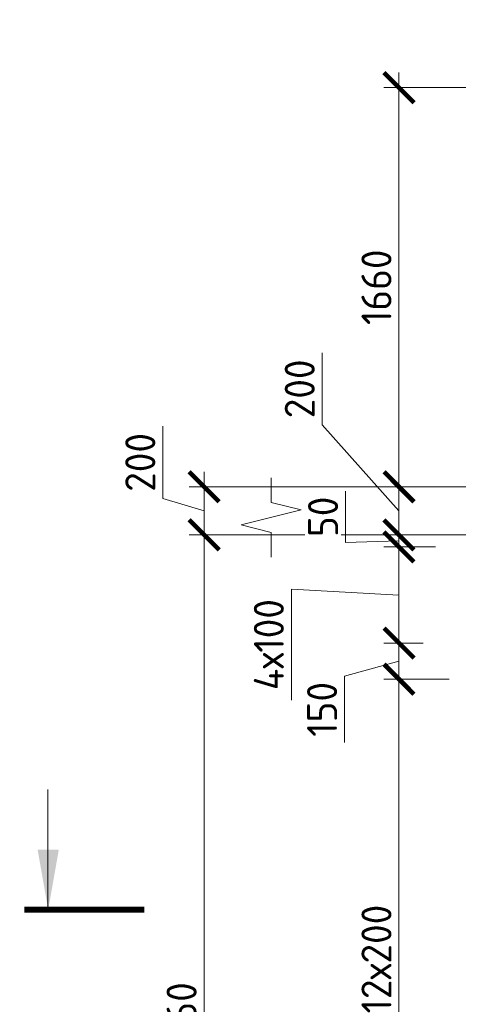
# Model space of a CAD drawing. Header units: millimetres. Extents: x 263826 to 1585445, y -423071 to 70137.
# Tile 217 of 256: x 501190 to 504841, y -132971 to -124781. Entities that reach past the tile are written whole.
import ezdxf

# ---------------------------------------------------------------- set-up
doc = ezdxf.new("R2010")
doc.units = ezdxf.units.MM
doc.linetypes.add('01 Штриховая _4 мм_', pattern=[6, 3.5, -2.5])
for name, color, linetype, lineweight in [('AF_Perekritie', 90, 'Continuous', 18), ('AF_Stena', 90, 'Continuous', 18), ('Выноски', 20, 'Continuous', 20), ('РАЗМЕРЫ', 1, 'Continuous', 9)]:
    doc.layers.add(name, color=color, linetype=linetype, lineweight=lineweight)
doc.styles.add('GOST-2.304_Type-B', font='GOST_Common.ttf')
doc.styles.add('ГОСТ', font='GOST_Common.ttf')
doc.dimstyles.new('мой 25', dxfattribs={"dimscale": 100, "dimtxt": 2.5, "dimasz": 2.5, "dimexe": 1.25, "dimexo": 0.625, "dimtad": 1, "dimdec": 0, "dimlfac": 0.5, "dimtxsty": 'GOST-2.304_Type-B', "dimblk": 'ARCHTICK', "dimcen": 2.5, "dimdle": 1.25, "dimaunit": 1, "dimadec": 1, "dimazin": 2, "dimtfac": 1, "dimtdec": 0, "dimtmove": 1, "dimatfit": 3, "dimfxl": 6, "dimfxlon": 1, "dimtfill": 1, "dimlwd": -1, "dimlwe": -1, "dimarcsym": 0})

# ---------------------------------------------------------------- blocks, each defined once
blk = doc.blocks.new('_ArchTick')
at = {"color": 0, "linetype": 'ByBlock', "const_width": 0.15}
blk.add_lwpolyline([(-0.5, -0.5), (0.5, 0.5)], dxfattribs=at)
blk = doc.blocks.new('*D260')
at = {"layer": 'DEFPOINTS', "color": 0, "lineweight": 0, "transparency": 16777216}
for p in [(504347.1, -128666.3), (504815.8, -128666.3), (504815.8, -129066.3)]:
    blk.add_point(p, dxfattribs=at)
at = {"layer": 'РАЗМЕРЫ', "color": 0, "linetype": 'Continuous', "transparency": 16777216}
for p, q in [((503708.5, -128151.6), (503708.5, -127551.6)), ((504347.1, -128866.3), (503708.5, -128151.6)), ((504347.1, -129191.3), (504347.1, -128541.3)), ((504753.3, -128666.3), (504222.1, -128666.3)), ((504753.3, -129066.3), (504222.1, -129066.3))]:
    blk.add_line(p, q, dxfattribs=at)
at = {"layer": 'РАЗМЕРЫ', "color": 0, "transparency": 16777216, "xscale": 250, "yscale": 250, "zscale": 250}
for p, rotation in [((504347.1, -128666.3), 90), ((504347.1, -129066.3), 270)]:
    blk.add_blockref('_ArchTick', p, dxfattribs=dict(at, rotation=rotation))
at = {"layer": 'РАЗМЕРЫ', "color": 0, "lineweight": 0, "transparency": 16777216, "insert": (503521, -127851.6), "char_height": 250, "attachment_point": 5, "rotation": 90, "style": 'GOST-2.304_Type-B', "bg_fill": 3, "box_fill_scale": 1.1, "bg_fill_color": 256, "bg_fill_true_color": 13158600, "bg_fill_transparency": 0}
blk.add_mtext('200', dxfattribs=at)
blk = doc.blocks.new('*D244')
at = {"layer": 'DEFPOINTS', "color": 0, "transparency": 16777216}
for p in [(504347.1, -125346.3), (505462.4, -125346.3), (504815.8, -128666.3)]:
    blk.add_point(p, dxfattribs=at)
at = {"layer": 'РАЗМЕРЫ', "color": 0, "linetype": 'Continuous', "transparency": 16777216}
for p, q in [((504347.1, -128791.3), (504347.1, -125221.3)), ((504947.1, -125346.3), (504222.1, -125346.3)), ((504753.3, -128666.3), (504222.1, -128666.3))]:
    blk.add_line(p, q, dxfattribs=at)
at = {"layer": 'РАЗМЕРЫ', "color": 0, "transparency": 16777216, "xscale": 250, "yscale": 250, "zscale": 250}
for p, rotation in [((504347.1, -125346.3), 90), ((504347.1, -128666.3), 270)]:
    blk.add_blockref('_ArchTick', p, dxfattribs=dict(at, rotation=rotation))
at = {"layer": 'РАЗМЕРЫ', "color": 0, "lineweight": 0, "transparency": 16777216, "insert": (504159.6, -127006.3), "char_height": 250, "attachment_point": 5, "rotation": 90, "style": 'GOST-2.304_Type-B', "bg_fill": 3, "box_fill_scale": 1.1, "bg_fill_color": 256, "bg_fill_true_color": 13158600, "bg_fill_transparency": 0}
blk.add_mtext('1660', dxfattribs=at)
blk = doc.blocks.new('*D265')
at = {"layer": 'DEFPOINTS', "color": 0, "transparency": 16777216}
for p in [(503644.2, -128666.3), (502725.3, -129066.3), (503644.2, -129066.3)]:
    blk.add_point(p, dxfattribs=at)
at = {"layer": 'РАЗМЕРЫ', "color": 0, "linetype": 'Continuous', "transparency": 16777216}
for p, q in [((502381.5, -128763.2), (502381.5, -128163.2)), ((502725.3, -128541.3), (502725.3, -129191.3)), ((503325.3, -128666.3), (502600.3, -128666.3)), ((502725.3, -128866.3), (502381.5, -128763.2)), ((503325.3, -129066.3), (502600.3, -129066.3))]:
    blk.add_line(p, q, dxfattribs=at)
at = {"layer": 'РАЗМЕРЫ', "color": 0, "transparency": 16777216, "xscale": 250, "yscale": 250, "zscale": 250}
for p, rotation in [((502725.3, -128666.3), 90), ((502725.3, -129066.3), 270)]:
    blk.add_blockref('_ArchTick', p, dxfattribs=dict(at, rotation=rotation))
at = {"layer": 'РАЗМЕРЫ', "color": 0, "lineweight": 0, "transparency": 16777216, "insert": (502194, -128463.2), "char_height": 250, "attachment_point": 5, "rotation": 90, "style": 'GOST-2.304_Type-B', "bg_fill": 3, "box_fill_scale": 1.1, "bg_fill_color": 256, "bg_fill_true_color": 13158600, "bg_fill_transparency": 0}
blk.add_mtext('200', dxfattribs=at)
blk = doc.blocks.new('*D266')
at = {"layer": 'DEFPOINTS', "color": 0, "transparency": 16777216}
for p in [(503644.2, -129066.3), (502725.3, -137186.3), (504202.9, -137186.3)]:
    blk.add_point(p, dxfattribs=at)
at = {"layer": 'РАЗМЕРЫ', "color": 0, "linetype": 'Continuous', "transparency": 16777216}
for p, q in [((502725.3, -128941.3), (502725.3, -137311.3)), ((503325.3, -129066.3), (502600.3, -129066.3)), ((503325.3, -137186.3), (502600.3, -137186.3))]:
    blk.add_line(p, q, dxfattribs=at)
at = {"layer": 'РАЗМЕРЫ', "color": 0, "transparency": 16777216, "xscale": 250, "yscale": 250, "zscale": 250}
for p, rotation in [((502725.3, -129066.3), 90), ((502725.3, -137186.3), 270)]:
    blk.add_blockref('_ArchTick', p, dxfattribs=dict(at, rotation=rotation))
at = {"layer": 'РАЗМЕРЫ', "color": 0, "lineweight": 0, "transparency": 16777216, "insert": (502537.8, -133126.3), "char_height": 250, "attachment_point": 5, "rotation": 90, "style": 'GOST-2.304_Type-B', "bg_fill": 3, "box_fill_scale": 1.1, "bg_fill_color": 256, "bg_fill_true_color": 13158600, "bg_fill_transparency": 0}
blk.add_mtext('4060', dxfattribs=at)
blk = doc.blocks.new('*D2970')
at = {"layer": 'DEFPOINTS', "color": 0, "transparency": 16777216}
for p in [(504347.1, -129066.3), (504484.3, -129066.3), (504712.4, -129166.3)]:
    blk.add_point(p, dxfattribs=at)
at = {"layer": 'РАЗМЕРЫ', "color": 0, "linetype": 'Continuous', "transparency": 16777216}
for p, q in [((503902.7, -129128.8), (503902.7, -128703.8)), ((504347.1, -129066.3), (504347.1, -128816.3)), ((504421.8, -129066.3), (504222.1, -129066.3)), ((504347.1, -129166.3), (504347.1, -129066.3)), ((504347.1, -129166.3), (504347.1, -129066.3)), ((504347.1, -129116.3), (503902.7, -129128.8)), ((504649.9, -129166.3), (504222.1, -129166.3)), ((504347.1, -129166.3), (504347.1, -129416.3))]:
    blk.add_line(p, q, dxfattribs=at)
at = {"layer": 'РАЗМЕРЫ', "color": 0, "transparency": 16777216, "xscale": 250, "yscale": 250, "zscale": 250}
for p, rotation in [((504347.1, -129066.3), 270), ((504347.1, -129166.3), 90)]:
    blk.add_blockref('_ArchTick', p, dxfattribs=dict(at, rotation=rotation))
at = {"layer": 'РАЗМЕРЫ', "color": 0, "lineweight": 0, "transparency": 16777216, "insert": (503715.2, -128916.3), "char_height": 250, "attachment_point": 5, "rotation": 90, "style": 'GOST-2.304_Type-B', "bg_fill": 3, "box_fill_scale": 1.1, "bg_fill_color": 256, "bg_fill_true_color": 13158600, "bg_fill_transparency": 0}
blk.add_mtext('50', dxfattribs=at)
blk = doc.blocks.new('*D2972')
at = {"layer": 'DEFPOINTS', "color": 0, "transparency": 16777216}
for p in [(504347.1, -130266.3), (504827.4, -130266.3), (504746.1, -134922.9)]:
    blk.add_point(p, dxfattribs=at)
at = {"layer": 'РАЗМЕРЫ', "color": 0, "linetype": 'Continuous', "transparency": 16777216}
for p, q in [((504347.1, -135047.9), (504347.1, -130141.3)), ((504764.9, -130266.3), (504222.1, -130266.3)), ((504683.6, -134922.9), (504222.1, -134922.9))]:
    blk.add_line(p, q, dxfattribs=at)
at = {"layer": 'РАЗМЕРЫ', "color": 0, "transparency": 16777216, "xscale": 250, "yscale": 250, "zscale": 250}
for p, rotation in [((504347.1, -130266.3), 90), ((504347.1, -134922.9), 270)]:
    blk.add_blockref('_ArchTick', p, dxfattribs=dict(at, rotation=rotation))
at = {"layer": 'РАЗМЕРЫ', "color": 0, "lineweight": 0, "transparency": 16777216, "insert": (504159.6, -132594.6), "char_height": 250, "attachment_point": 5, "rotation": 90, "style": 'GOST-2.304_Type-B', "bg_fill": 3, "box_fill_scale": 1.1, "bg_fill_color": 256, "bg_fill_true_color": 13158600, "bg_fill_transparency": 0}
blk.add_mtext('12х200', dxfattribs=at)
blk = doc.blocks.new('*D2973')
at = {"layer": 'DEFPOINTS', "color": 0, "transparency": 16777216}
for p in [(504712.4, -129166.3), (504347.1, -129966.3), (504610.3, -129966.3)]:
    blk.add_point(p, dxfattribs=at)
at = {"layer": 'РАЗМЕРЫ', "color": 0, "linetype": 'Continuous', "transparency": 16777216}
for p, q in [((504347.1, -129041.3), (504347.1, -130091.3)), ((504649.9, -129166.3), (504222.1, -129166.3)), ((504347.1, -129566.3), (503451.4, -129516.5)), ((503451.4, -129516.5), (503451.4, -130441.5)), ((504547.8, -129966.3), (504222.1, -129966.3))]:
    blk.add_line(p, q, dxfattribs=at)
at = {"layer": 'РАЗМЕРЫ', "color": 0, "transparency": 16777216, "xscale": 250, "yscale": 250, "zscale": 250}
for p, rotation in [((504347.1, -129166.3), 90), ((504347.1, -129966.3), 270)]:
    blk.add_blockref('_ArchTick', p, dxfattribs=dict(at, rotation=rotation))
at = {"layer": 'РАЗМЕРЫ', "color": 0, "lineweight": 0, "transparency": 16777216, "insert": (503263.9, -129979), "char_height": 250, "attachment_point": 5, "rotation": 90, "style": 'GOST-2.304_Type-B', "bg_fill": 3, "box_fill_scale": 1.1, "bg_fill_color": 256, "bg_fill_true_color": 13158600, "bg_fill_transparency": 0}
blk.add_mtext('4х100', dxfattribs=at)
blk = doc.blocks.new('*D2975')
at = {"layer": 'DEFPOINTS', "color": 0, "transparency": 16777216}
for p in [(504610.3, -129966.3), (504347.1, -130266.3), (504537.1, -130266.3)]:
    blk.add_point(p, dxfattribs=at)
at = {"layer": 'РАЗМЕРЫ', "color": 0, "linetype": 'Continuous', "transparency": 16777216}
for p, q in [((504347.1, -129841.3), (504347.1, -130391.3)), ((504547.8, -129966.3), (504222.1, -129966.3)), ((504347.1, -130116.3), (503894.5, -130242.4)), ((503894.5, -130242.4), (503894.5, -130792.4)), ((504474.6, -130266.3), (504222.1, -130266.3))]:
    blk.add_line(p, q, dxfattribs=at)
at = {"layer": 'РАЗМЕРЫ', "color": 0, "transparency": 16777216, "xscale": 250, "yscale": 250, "zscale": 250}
for p, rotation in [((504347.1, -129966.3), 90), ((504347.1, -130266.3), 270)]:
    blk.add_blockref('_ArchTick', p, dxfattribs=dict(at, rotation=rotation))
at = {"layer": 'РАЗМЕРЫ', "color": 0, "lineweight": 0, "transparency": 16777216, "insert": (503707, -130517.4), "char_height": 250, "attachment_point": 5, "rotation": 90, "style": 'GOST-2.304_Type-B', "bg_fill": 3, "box_fill_scale": 1.1, "bg_fill_color": 256, "bg_fill_true_color": 13158600, "bg_fill_transparency": 0}
blk.add_mtext('150', dxfattribs=at)

msp = doc.modelspace()

# ---------------------------------------------------------------- hatches: boundary and pattern name
at = {"layer": 'Выноски'}
msp.add_hatch(color=256, dxfattribs=at).paths.add_polyline_path([(501427.50764, -132184.28308), (501515.67113, -131684.28305), (501339.34414, -131684.28305)], flags=0)

# ---------------------------------------------------------------- linework, layer by layer
at = {"layer": 'AF_Stena', "lineweight": 20, "elevation": 3100}
for points in [[(503283.76538, -128741.29799), (503283.76538, -128591.29799)], [(503283.76538, -128741.29799), (503283.76538, -128591.29799)], [(503283.76538, -128741.29799), (503283.76538, -128796.29819)], [(503283.76538, -128741.29799), (503283.76538, -128796.29819)], [(503033.76538, -128983.79819), (503283.76538, -129046.29819)], [(503033.76538, -128983.79819), (503283.76538, -129046.29819)], [(503283.76538, -129046.29819), (503283.76538, -129101.29839)], [(503283.76538, -129046.29819), (503283.76538, -129101.29839)], [(503283.76538, -129101.29839), (503283.76538, -129251.29839)], [(503283.76538, -129101.29839), (503283.76538, -129251.29839)]]:
    msp.add_lwpolyline(points, dxfattribs=at)
at = {"layer": 'Выноски'}
msp.add_line((501424.36978, -132184.28308, 3100), (501424.36978, -131184.28306, 3100), dxfattribs=at)
at = {"layer": 'Выноски', "elevation": 3100}
msp.add_lwpolyline([(502227.50768, -132184.28308, 50, 50, 0), (501227.50763, -132184.28308, 50, 50, 0)], format="xyseb", dxfattribs=at)

# ---------------------------------------------------------------- dimensions: what is measured, and where the dimension line sits
at = {"layer": 'РАЗМЕРЫ', "color": 146, "lineweight": 0}
dim = msp.add_linear_dim(base=(504347.10068, -128666.29799, 3100), p1=(504815.7749, -129066.29799, 3100), p2=(504815.7749, -128666.29799, 3100), angle=90, dimstyle='мой 25', dxfattribs=at)
dim.commit()
dim.dimension.update_dxf_attribs({"geometry": '*D260', "text_midpoint": (503708.54467, -128089.05041, 3100), "dimtype": 160})

# ---------------------------------------------------------------- next in the draw order: linework, layer by layer
at = {"layer": 'AF_Perekritie', "linetype": '01 Штриховая _4 мм_', "lineweight": 9}
msp.add_line((503283.76538, -129066.29799, 3100), (508474.59434, -129066.29799, 3100), dxfattribs=at)
msp.add_line((503283.76538, -129066.29799, 3100), (508474.59434, -129066.29799, 3100), dxfattribs=at)
at = {"layer": 'AF_Stena', "lineweight": 20, "elevation": 3100}
for points in [[(503283.76538, -128796.29819), (503533.76538, -128858.79819)], [(503283.76538, -128796.29819), (503533.76538, -128858.79819)], [(503533.76538, -128858.79819), (503033.76538, -128983.79819)], [(503533.76538, -128858.79819), (503033.76538, -128983.79819)]]:
    msp.add_lwpolyline(points, dxfattribs=at)

# ---------------------------------------------------------------- next in the draw order: dimensions: what is measured, and where the dimension line sits
at = {"layer": 'РАЗМЕРЫ', "color": 146, "lineweight": 0, "true_color": 0x006272}
dim = msp.add_linear_dim(base=(504347.10068, -125346.29799, 3100), p1=(504815.7749, -128666.29799, 3100), p2=(505462.38327, -125346.29799, 3100), angle=90, dimstyle='мой 25', dxfattribs=at)
dim.commit()
dim.dimension.update_dxf_attribs({"geometry": '*D244', "text_midpoint": (504159.60068, -127006.29799, 3100)})

# ---------------------------------------------------------------- next in the draw order: linework, layer by layer
at = {"layer": 'AF_Perekritie', "linetype": '01 Штриховая _4 мм_', "lineweight": 9}
msp.add_line((508474.59434, -128666.29799, 3100), (503283.76538, -128666.29799, 3100), dxfattribs=at)
msp.add_line((508474.59434, -128666.29799, 3100), (503283.76538, -128666.29799, 3100), dxfattribs=at)

# ---------------------------------------------------------------- next in the draw order: dimensions: what is measured, and where the dimension line sits
at = {"layer": 'РАЗМЕРЫ', "color": 146, "lineweight": 0}
dim = msp.add_linear_dim(base=(502725.26799, -129066.29799, 3100), p1=(503644.23532, -128666.29799, 3100), p2=(503644.23532, -129066.29799, 3100), angle=90, dimstyle='мой 25', dxfattribs=at)
dim.commit()
dim.dimension.update_dxf_attribs({"geometry": '*D265', "text_midpoint": (502194.01799, -128700.67299, 3100)})

# ---------------------------------------------------------------- next in the draw order: dimensions: what is measured, and where the dimension line sits
dim = msp.add_linear_dim(base=(502725.26799, -137186.29799, 3100), p1=(503644.23532, -129066.29799, 3100), p2=(504202.90852, -137186.29799, 3100), angle=90, dimstyle='мой 25', dxfattribs=at)
dim.commit()
dim.dimension.update_dxf_attribs({"geometry": '*D266', "text_midpoint": (502537.76799, -133126.29799, 3100)})

# ---------------------------------------------------------------- next in the draw order: texts
at = {"layer": 'Выноски'}
note = msp.add_mtext_static_columns([''] * 2, width=18679.7309208, gutter_width=20.19117, height=0, dxfattribs=dict(at, insert=(415001.40784, -101131.04754), char_height=250, attachment_point=1, style='ГОСТ'))
for column, words in zip([note] + note.columns.linked_columns, ['\\pi1500;{\\H2x;Общие указания:}\\P1.^IРабочая документация разработана в соответствии с заданием на проектирование, требованиями {\\H3x; }действующих технических регламентов, стандартов, сводов правил и других документов, содержащих установленные {\\H1.16667x; }требования.{\\H1.77778x; }\\P2.^IРабочая документация выполнена в соответствии со следующими нормативными и техническими {\\H1.57407x; }документами:{\\H1.64198x; }\\P-^IСП 20.13330.2016 "Нагрузки и воздействия";{\\H1.61934x; }\\P-^IСП 63.13330.2018 "Бетонные и железобетонные конструкции. Основные положения";{\\H1.62689x; }\\P-^IСП 70.13330.2012 "Несущие и ограждающие конструкции".{\\H1.62437x; }\\P4.^IЗа относительную отметку 0,000 принята отметка чистого пола первого этажа, соответствующая {\\H1.62521x; }абсолютной отметке 648,00 в Балтийской системе высот.{\\H1.62493x; }\\P{\\fISOCPEUR|b0|i0|c204|p34;5.^IПеречень видов работ, для которых необходимо составлять акты освидетельствования скрытых \\H1.62502x; \\H0.61538x;работ:\\H1.62499x; \\H0.61539x;\\P-^Iсоответствие арматуры (длина, диаметры, распределение по площади элементов, количество и т.д.), \\H1.725x; \\H0.57971x;закладных деталей рабочим чертежам;\\H1.67917x; \\H0.59553x;\\P-^Iустройство и армирование монолитных стен;\\H1.60694x; \\H0.6223x;\\P-^Iосвидетельствование опалубки перед бетонированием;\\H1.63102x; \\H0.61311x;\\P-^Iотбор контрольных проб бетона;\\H1.62299x; \\H0.61615x;\\P-^Iсоответствие законченных железобетонных конструкций проекту с отображением качества работ;\\H1.62567x; \\H0.61513x;\\P-^Iустройство монолитных конструкций, выполняемых в зимнее время;\\H1.62478x; \\H0.61547x;\\P\\fISOCPEUR|b0|i0|c0|p34;6.^I\\fISOCPEUR|b0|i0|c204|p34;Запрещается выполнение последующих работ при отсутствии актов освидетельствования \\H1.62507x; \\H0.61536x;предшествующих скрытых работ во всех случаях.\\H1.62498x; \\H0.61539x;\\P\\fISOCPEUR|b0|i0|c0|p34;7.^I\\fISOCPEUR|b0|i0|c204|p34;Арматура класса А240 и А500С по ГОСТ 34028-2016, материал монолитных конструкций - бетон \\H1.62501x; \\H0.61538x;тяжелый класса В25 по ГОСТ 26633-2015.\\H1.625x; \\H0.61539x;\\P\\fISOCPEUR|b0|i0|c0|p34;8.^I\\fISOCPEUR|b0|i0|c204|p34;Работы по бетонированию монолитных конструкций вести в соответствии со СП 70.13330.2012 \\H1.625x; \\H0.61538x;"Несущие и ограждающие конструкции".\\H1.625x; \\H0.61538x;\\P\\fISOCPEUR|b0|i0|c0|p34;9.^I\\fISOCPEUR|b0|i0|c204|p34;Все строительно-монтажные работы необходимо выполнять в соответствии со СНиП 12-03-2001 \\H1.625x; \\H0.61538x;"Безопасность труда в строительстве. Часть 1. Общие требования.", Безопасность труда в строительстве. Часть \\H1.625x; \\H0.61538x;2. Строительное производство". Строительство здания должно производиться в соответствии с проектом \\H1.625x; \\H0.61538x;производства работ (ППР).\\H1.725x; \\H0.57971x;\\P\\fISOCPEUR|b0|i0|c0|p34;10.^I\\fISOCPEUR|b0|i0|c204|p34;При отсутствии ППР производство строительно-монтажных работ запрещается.\\H1.67917x; \\H0.59553x;\\P\\fISOCPEUR|b0|i0|c0|p34;11.^I\\fISOCPEUR|b0|i0|c204|p34;Бетон следует укладывать в бетонные конструкции горизонтальными слоями одинаковой толщины без \\H1.60694x; \\H0.6223x;разрывов, с последовательным направлением укладки в одну сторону во всех слоях.\\H1.63102x; \\H0.61311x;\\P\\fISOCPEUR|b0|i0|c0|p34;12.^I\\fISOCPEUR|b0|i0|c204|p34;В начальный период твердения бетон необходимо защищать от попадания атмосферных осадков или \\H1.62299x; \\H0.61615x;потерь влаги.\\H1.62567x; \\H0.61513x;\\P\\fISOCPEUR|b0|i0|c0|p34;13.^I\\fISOCPEUR|b0|i0|c204|p34;Уход за свежеуложенным бетоном начинать сразу после укладки бетонной смеси и осуществлять до \\H1.62478x; \\H0.61547x;достижения прочности бетона не менее 70% от проектной.\\H1.62507x; \\H0.61536x;\\P\\fISOCPEUR|b0|i0|c0|p34;14.^I\\fISOCPEUR|b0|i0|c204|p34;Проект рассчитан на производство работ в период положительных температур. В случае выполнения \\H1.62498x; \\H0.61539x;работ при отрицательных температурах необходимо выполнять требования СНиП часть 3 по производству работ \\H1.62501x; \\H0.61538x;и ППР.\\H1.625x; \\H0.61539x;\\P\\fISOCPEUR|b0|i0|c0|p34;15.^I\\fISOCPEUR|b0|i0|c204|p34;При минимальной температуре воздуха до минус 15°С допускается:\\H1.625x; \\H0.61538x;\\P-^Iвыдерживание бетона в конструкции методом термоса, при предварительном разогреве бетонной \\H1.625x; \\H0.61538x;смеси, \\H1.625x; \\H0.61538x;\\P-^Iфорсированный электроразогрев бетона в конструкции с повторным уплотнением.\\H1.625x; \\H0.61538x;\\PПри минимальной температуре воздуха до минус 25°С допускается:\\H1.625x; \\H0.61538x;\\P-^Iобогрев бетона в греющей опалубке с помощью низкотемпературных электронагревателей,\\H1.625x; \\H0.61538x;\\P-^Iэлектродный сквозной прогреб бетона,\\H1.625x; \\H0.61538x;\\P-^Iэлектрообогрев с помощью греющего провода.\\H1.625x; \\H0.61538x;\\P}16.^IЗаполнителем для бетона служит щебень твердых пород, наибольшая фракция щебня не должна превышать {\\H1.625x; }40мм.{\\H1.625x; }\\P17.^IВ процессе бетонирования обеспечить соблюдение защитных слоев и мест положения рабочей арматуры {\\H1.625x; }согласно проекту. Величина защитного слоя продольной рабочей арматуры у боковых граней стен монолитных {\\H1.625x; }участков должны быть не менее 20мм и не менее диаметра продольной рабочей арматуры конструкции, величина {\\H1.625x; }защитного слоя поперечной арматуры - не менее 10мм. {\\H1.625x; }\\P\\pi0;             18.Крестовые соединения стержней продольной и поперечной арматуры, соединение стержней продольной {\\H1.625x; }арматуры по длине выполнить вязкой отожженой проволокой диаметром 2,0-3,0мм.{\\H1.625x; }\\P\\pi1500;{\\H1.625x; }', '']):
    column.text = words

# ---------------------------------------------------------------- next in the draw order: dimensions: what is measured, and where the dimension line sits
at = {"layer": 'РАЗМЕРЫ', "color": 146, "lineweight": 0, "true_color": 0x006272}
dim = msp.add_linear_dim(base=(504347.10068, -129066.29799, 3100), p1=(504712.38602, -129166.29799, 3100), p2=(504484.25786, -129066.29799, 3100), angle=90, dimstyle='мой 25', dxfattribs=at)
dim.commit()
dim.dimension.update_dxf_attribs({"geometry": '*D2970', "text_midpoint": (503902.67853, -129066.29799, 3100), "dimtype": 160})
dim = msp.add_linear_dim(base=(504347.10068, -130266.29799, 3100), p1=(504746.13602, -134922.86071, 3100), p2=(504827.42507, -130266.29799, 3100), angle=90, text='12х200', dimstyle='мой 25', dxfattribs=at)
dim.commit()
dim.dimension.update_dxf_attribs({"geometry": '*D2972', "text_midpoint": (504159.60068, -132594.57935, 3100)})

# ---------------------------------------------------------------- next in the draw order: dimensions: what is measured, and where the dimension line sits
dim = msp.add_linear_dim(base=(504347.10068, -129966.29799, 3100), p1=(504712.38602, -129166.29799, 3100), p2=(504610.31756, -129966.29799, 3100), angle=90, text='4х100', dimstyle='мой 25', dxfattribs=at)
dim.commit()
dim.dimension.update_dxf_attribs({"geometry": '*D2973', "text_midpoint": (503451.38645, -129579.01176, 3100), "dimtype": 160})

# ---------------------------------------------------------------- next in the draw order: dimensions: what is measured, and where the dimension line sits
dim = msp.add_linear_dim(base=(504347.10068, -130266.29799, 3100), p1=(504610.31756, -129966.29799, 3100), p2=(504537.10254, -130266.29799, 3100), angle=90, dimstyle='мой 25', dxfattribs=at)
dim.commit()
dim.dimension.update_dxf_attribs({"geometry": '*D2975', "text_midpoint": (503894.47369, -130304.86225, 3100), "dimtype": 160})

doc.saveas('drawing.dxf')
